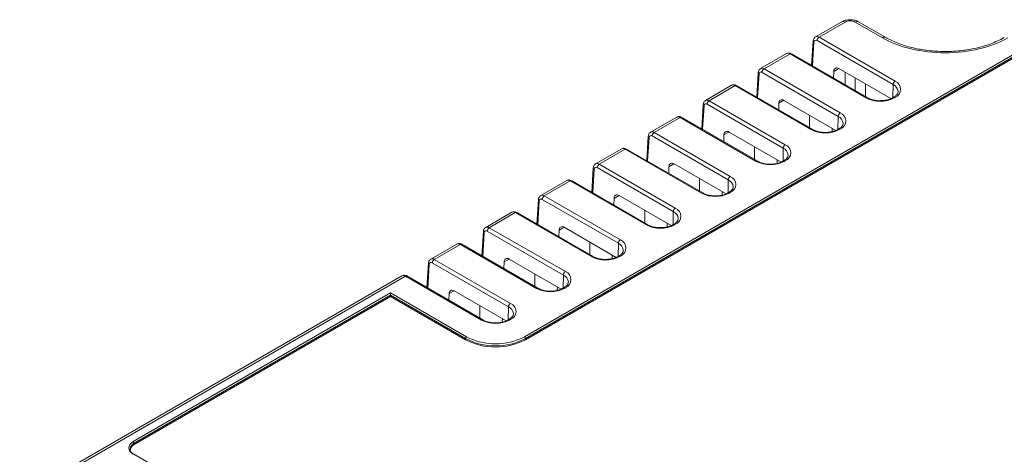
# Model space of a CAD drawing. Header units: millimetres. Extents: x -148 to -26, y 22 to 109.
# Tile 2 of 3: x -139 to -69, y 78 to 109. Entities that reach past the tile are written whole.
import ezdxf

# ---------------------------------------------------------------- set-up
doc = ezdxf.new("R2010")
doc.units = ezdxf.units.MM

msp = doc.modelspace()

# ---------------------------------------------------------------- linework, layer by layer
at = {"color": 7, "linetype": 'Continuous', "lineweight": 15}
for p, q in [((-80.329, 108.753), (-82.19, 107.679)), ((-81.939, 107.655), (-80.085, 108.725)), ((-79.379, 108.725), (-77.456, 107.616)), ((-77.206, 107.64), (-79.134, 108.753)), ((-82.354, 107.392), (-82.461, 105.662)), ((-76.694, 104.303), (-82.08, 107.413)), ((-81.939, 107.655), (-76.552, 104.545)), ((-102.783, 86.463), (-67.782, 106.669)), ((-67.711, 106.547), (-102.713, 86.341)), ((-102.713, 86.259), (-67.711, 106.465)), ((-84.234, 106.499), (-86.079, 105.434)), ((-85.828, 105.41), (-83.985, 106.474)), ((-78.598, 103.364), (-83.985, 106.474)), ((-78.498, 103.374), (-83.885, 106.484)), ((-85.828, 105.41), (-80.441, 102.3)), ((-80.903, 104.763), (-80.889, 105.234)), ((-76.85, 103.31), (-80.529, 105.435)), ((-86.243, 105.147), (-86.35, 103.417)), ((-80.583, 102.058), (-85.97, 105.168)), ((-88.123, 104.254), (-89.968, 103.189)), ((-89.717, 103.165), (-87.874, 104.229)), ((-82.487, 101.119), (-87.874, 104.229)), ((-82.387, 101.129), (-87.774, 104.239)), ((-89.717, 103.165), (-84.33, 100.055)), ((-80.739, 101.065), (-84.418, 103.19)), ((-76.652, 103.412), (-76.718, 103.374)), ((-76.552, 103.402), (-76.618, 103.364)), ((-90.132, 102.902), (-90.239, 101.172)), ((-84.472, 99.813), (-89.859, 102.923)), ((-84.792, 102.518), (-84.778, 102.989)), ((-92.012, 102.009), (-93.857, 100.944)), ((-93.606, 100.92), (-91.763, 101.984)), ((-86.376, 98.874), (-91.763, 101.984)), ((-86.276, 98.884), (-91.663, 101.994)), ((-82.608, 102.144), (-82.608, 101.256)), ((-81.018, 100.976), (-81.01, 101.222)), ((-80.541, 101.167), (-80.607, 101.129)), ((-80.442, 101.157), (-80.507, 101.119)), ((-94.021, 100.657), (-94.128, 98.926)), ((-88.361, 97.568), (-93.748, 100.678)), ((-93.606, 100.92), (-88.22, 97.81)), ((-88.681, 100.273), (-88.667, 100.744)), ((-84.628, 98.82), (-88.308, 100.944)), ((-95.901, 99.764), (-97.746, 98.699)), ((-97.495, 98.675), (-95.652, 99.739)), ((-90.265, 96.629), (-95.652, 99.739)), ((-90.165, 96.639), (-95.552, 99.749)), ((-86.497, 99.899), (-86.497, 99.011)), ((-84.907, 98.731), (-84.899, 98.977)), ((-97.91, 98.412), (-98.017, 96.681)), ((-92.25, 95.323), (-97.637, 98.433)), ((-97.495, 98.675), (-92.109, 95.565)), ((-92.57, 98.027), (-92.556, 98.499)), ((-88.517, 96.575), (-92.197, 98.699)), ((-84.431, 98.922), (-84.496, 98.884)), ((-84.331, 98.912), (-84.396, 98.874)), ((-90.386, 97.654), (-90.386, 96.766)), ((-99.79, 97.519), (-101.636, 96.454)), ((-101.384, 96.429), (-99.541, 97.494)), ((-94.154, 94.384), (-99.541, 97.494)), ((-94.054, 94.394), (-99.441, 97.504)), ((-101.799, 96.167), (-101.906, 94.436)), ((-96.139, 93.078), (-101.526, 96.187)), ((-101.384, 96.429), (-95.998, 93.32)), ((-96.459, 95.782), (-96.445, 96.254)), ((-92.406, 94.33), (-96.086, 96.454)), ((-88.796, 96.486), (-88.788, 96.732)), ((-88.32, 96.677), (-88.385, 96.639)), ((-88.22, 96.667), (-88.285, 96.629)), ((-103.679, 95.274), (-105.525, 94.208)), ((-105.274, 94.184), (-103.43, 95.249)), ((-98.043, 92.139), (-103.43, 95.249)), ((-97.943, 92.149), (-103.33, 95.258)), ((-94.275, 95.409), (-94.275, 94.521)), ((-105.274, 94.184), (-99.887, 91.075)), ((-96.295, 92.085), (-99.975, 94.209)), ((-92.685, 94.241), (-92.677, 94.487)), ((-92.209, 94.432), (-92.274, 94.394)), ((-92.109, 94.422), (-92.174, 94.384)), ((-105.689, 93.921), (-105.795, 92.191)), ((-100.028, 90.833), (-105.415, 93.942)), ((-100.349, 93.537), (-100.334, 94.008)), ((-107.568, 93.029), (-109.414, 91.963)), ((-109.163, 91.939), (-107.319, 93.003)), ((-101.933, 89.894), (-107.319, 93.003)), ((-101.833, 89.904), (-107.219, 93.013)), ((-98.164, 93.164), (-98.164, 92.276)), ((-96.574, 91.995), (-96.567, 92.242)), ((-96.098, 92.187), (-96.163, 92.149)), ((-95.998, 92.177), (-96.063, 92.139)), ((-109.578, 91.676), (-109.684, 89.946)), ((-103.917, 88.587), (-109.304, 91.697)), ((-109.163, 91.939), (-103.776, 88.83)), ((-104.238, 91.292), (-104.223, 91.763)), ((-100.184, 89.84), (-103.864, 91.964)), ((-111.457, 90.784), (-138.505, 75.169)), ((-138.152, 75.204), (-111.208, 90.758)), ((-105.822, 87.649), (-111.208, 90.758)), ((-105.722, 87.658), (-111.108, 90.768)), ((-102.053, 90.918), (-102.053, 90.031)), ((-100.463, 89.75), (-100.456, 89.996)), ((-99.987, 89.941), (-100.052, 89.904)), ((-99.887, 89.932), (-99.952, 89.894)), ((-112.259, 89.566), (-130.467, 79.054)), ((-112.259, 89.402), (-130.396, 78.932)), ((-112.259, 89.321), (-130.396, 78.85)), ((-112.259, 89.566), (-106.885, 86.463)), ((-112.259, 89.321), (-112.259, 89.566)), ((-106.955, 86.341), (-112.259, 89.402)), ((-112.259, 89.321), (-106.955, 86.259)), ((-108.127, 89.047), (-108.113, 89.518)), ((-104.073, 87.595), (-107.753, 89.719)), ((-105.942, 88.673), (-105.942, 87.786)), ((-104.352, 87.505), (-104.345, 87.751)), ((-103.876, 87.696), (-103.942, 87.659)), ((-103.776, 87.686), (-103.842, 87.649)), ((-106.955, 86.341), (-106.955, 86.259)), ((-102.713, 86.341), (-102.713, 86.259)), ((-130.396, 78.932), (-130.396, 78.85)), ((-87.283, 53.261), (-130.417, 78.161))]:
    msp.add_line(p, q, dxfattribs=at)
at = {"color": 8, "linetype": 'Continuous', "lineweight": 15}
for p, q in [((-82.296, 107.301), (-82.399, 105.626)), ((-86.185, 105.056), (-86.288, 103.381)), ((-80.086, 105.179), (-80.086, 104.291)), ((-79.379, 103.883), (-79.379, 104.771)), ((-78.643, 103.458), (-78.656, 104.353)), ((-76.707, 103.38), (-76.694, 104.303)), ((-84.778, 102.989), (-84.425, 103.193)), ((-90.074, 102.811), (-90.177, 101.136)), ((-80.597, 101.135), (-80.583, 102.058)), ((-93.963, 100.566), (-94.066, 98.891)), ((-88.667, 100.744), (-88.314, 100.948)), ((-84.486, 98.89), (-84.472, 99.813)), ((-97.852, 98.321), (-97.955, 96.646)), ((-92.556, 98.499), (-92.203, 98.703)), ((-88.375, 96.645), (-88.361, 97.568)), ((-96.099, 96.461), (-96.099, 96.454)), ((-101.741, 96.076), (-101.844, 94.401)), ((-92.264, 94.4), (-92.25, 95.323)), ((-100.334, 94.008), (-99.981, 94.212)), ((-105.63, 93.83), (-105.733, 92.156)), ((-96.153, 92.155), (-96.139, 93.078)), ((-109.519, 91.585), (-109.623, 89.91)), ((-104.223, 91.763), (-103.87, 91.967)), ((-100.042, 89.91), (-100.028, 90.833)), ((-108.113, 89.518), (-107.759, 89.722)), ((-103.931, 87.665), (-103.917, 88.587))]:
    msp.add_line(p, q, dxfattribs=at)
at = {"color": 144, "linetype": 'Continuous', "lineweight": 0}
for p, q in [((-80.889, 105.234), (-80.535, 105.438)), ((-96.445, 96.254), (-96.092, 96.458))]:
    msp.add_line(p, q, dxfattribs=at)
at = {"color": 7, "linetype": 'Continuous', "lineweight": 15, "flags": 128}
for points in [[(-82.239, 107.637), (-82.228, 107.65), (-82.196, 107.675)], [(-86.129, 105.392), (-86.117, 105.405), (-86.086, 105.43)], [(-90.018, 103.146), (-90.006, 103.159), (-89.975, 103.185)], [(-93.907, 100.901), (-93.895, 100.914), (-93.864, 100.94)], [(-97.796, 98.656), (-97.784, 98.669), (-97.753, 98.695)], [(-101.685, 96.411), (-101.673, 96.424), (-101.642, 96.45)], [(-105.574, 94.166), (-105.562, 94.179), (-105.531, 94.205)], [(-109.463, 91.921), (-109.452, 91.934), (-109.42, 91.959)]]:
    msp.add_lwpolyline(points, dxfattribs=at)
at = {"color": 8, "linetype": 'Continuous', "lineweight": 15}
for centre, radius, start, end in [((-82.251, 107.394), 0.103, 180.81264, 244.3827), ((-82.084, 107.456), 0.246, 53.84352, 117.15751), ((-77.311, 107.424), 0.24, 63.62448, 127.10423), ((-84.13, 106.283), 0.24, 52.7943, 115.56099), ((-83.927, 106.398), 0.0961, 64.12837, 127.18209), ((-85.973, 105.211), 0.246, 53.84352, 117.15751), ((-86.141, 105.149), 0.103, 180.81264, 244.3827), ((-88.019, 104.038), 0.24, 52.7943, 115.56099), ((-87.816, 104.152), 0.0961, 64.12837, 127.18209), ((-76.945, 103.751), 0.606, 6.5551, 65.55077), ((-89.862, 102.966), 0.246, 53.84352, 117.15751), ((-78.54, 103.288), 0.0959, 63.7123, 127.22352), ((-76.677, 103.283), 0.101, 54.41308, 113.95602), ((-76.611, 103.321), 0.101, 54.38242, 114.30712), ((-90.03, 102.903), 0.103, 180.81264, 244.3827), ((-91.908, 101.793), 0.24, 52.7943, 115.56099), ((-91.705, 101.907), 0.0961, 64.12837, 127.18209), ((-80.834, 101.506), 0.607, 6.59649, 65.50938), ((-82.429, 101.043), 0.0959, 63.7123, 127.22352), ((-80.566, 101.037), 0.101, 54.41308, 113.95602), ((-80.5, 101.075), 0.101, 54.38242, 114.30712), ((-93.919, 100.658), 0.103, 180.81264, 244.3827), ((-93.751, 100.721), 0.246, 53.84352, 117.15751), ((-95.797, 99.547), 0.24, 52.7943, 115.56099), ((-95.594, 99.662), 0.0961, 64.12837, 127.18209), ((-84.723, 99.261), 0.607, 6.59649, 65.50938), ((-97.808, 98.413), 0.103, 180.81264, 244.3827), ((-97.641, 98.476), 0.246, 53.84352, 117.15751), ((-86.318, 98.798), 0.0959, 63.7123, 127.22352), ((-84.455, 98.792), 0.101, 54.41308, 113.95602), ((-84.389, 98.83), 0.101, 54.38242, 114.30712), ((-88.613, 97.016), 0.607, 6.59649, 65.50938), ((-99.686, 97.302), 0.24, 52.7943, 115.56099), ((-99.483, 97.417), 0.0961, 64.12837, 127.18209), ((-101.697, 96.168), 0.103, 180.81264, 244.3827), ((-101.53, 96.231), 0.246, 53.84352, 117.15751), ((-90.207, 96.553), 0.0959, 63.7123, 127.22352), ((-88.344, 96.547), 0.101, 54.41308, 113.95602), ((-88.278, 96.585), 0.101, 54.38242, 114.30712), ((-103.575, 95.057), 0.24, 52.7943, 115.56099), ((-103.372, 95.172), 0.0961, 64.12837, 127.18209), ((-92.502, 94.77), 0.607, 6.59649, 65.50938), ((-105.419, 93.986), 0.246, 53.84352, 117.15751), ((-94.096, 94.308), 0.0959, 63.7123, 127.22352), ((-92.233, 94.302), 0.101, 54.41308, 113.95602), ((-92.167, 94.34), 0.101, 54.38242, 114.30712), ((-105.586, 93.923), 0.103, 180.81264, 244.3827), ((-107.465, 92.812), 0.24, 52.7943, 115.56099), ((-107.261, 92.927), 0.0961, 64.12837, 127.18209), ((-96.391, 92.525), 0.607, 6.59649, 65.50938), ((-109.308, 91.741), 0.246, 53.84352, 117.15751), ((-97.985, 92.062), 0.0959, 63.7123, 127.22352), ((-96.122, 92.057), 0.101, 54.41308, 113.95602), ((-96.056, 92.095), 0.101, 54.38242, 114.30712), ((-109.475, 91.678), 0.103, 180.81264, 244.3827), ((-111.354, 90.567), 0.24, 52.7943, 115.56099), ((-111.15, 90.682), 0.0961, 64.12837, 127.18209), ((-100.28, 90.28), 0.607, 6.59649, 65.50938), ((-101.875, 89.817), 0.0959, 63.7123, 127.22352), ((-100.011, 89.812), 0.101, 54.41308, 113.95602), ((-99.946, 89.85), 0.101, 54.38242, 114.30712), ((-104.169, 88.035), 0.607, 6.59649, 65.50938), ((-105.764, 87.572), 0.0959, 63.7123, 127.22352), ((-103.9, 87.567), 0.101, 54.41308, 113.95602), ((-103.835, 87.605), 0.101, 54.38242, 114.30712), ((-130.212, 78.491), 0.478, 112.65844, 176.75159), ((-130.437, 78.116), 0.0503, 65.68605, 125.61817)]:
    msp.add_arc(centre, radius, start, end, dxfattribs=at)
at = {"color": 7, "linetype": 'Continuous', "lineweight": 15}
for centre, radius, start, end in [((-82.164, 107.31), 0.132, 50.98008, 183.92356), ((-81.773, 107.396), 0.308, 122.65226, 176.77035), ((-85.662, 105.151), 0.308, 122.65226, 176.77035), ((-86.053, 105.065), 0.132, 50.98008, 183.92356), ((-76.386, 104.286), 0.308, 122.65226, 176.77035), ((-76.775, 103.974), 0.613, 291.30535, 68.67953), ((-89.551, 102.905), 0.308, 122.65226, 176.77035), ((-84.557, 103.016), 0.222, 51.40293, 186.90512), ((-77.608, 105.275), 2.152, 242.61219, 297.39285), ((-89.942, 102.82), 0.132, 50.98008, 183.92356), ((-80.275, 102.041), 0.308, 122.65226, 176.77035), ((-80.658, 101.729), 0.611, 290.77586, 69.20902), ((-81.497, 103.03), 2.152, 242.61219, 297.39285), ((-93.831, 100.575), 0.132, 50.98008, 183.92356), ((-93.44, 100.66), 0.308, 122.65226, 176.77035), ((-88.446, 100.771), 0.222, 51.40293, 186.90512), ((-84.164, 99.796), 0.308, 122.65226, 176.77035), ((-84.547, 99.484), 0.611, 290.77586, 69.20902), ((-97.72, 98.33), 0.132, 50.98008, 183.92356), ((-97.329, 98.415), 0.308, 122.65226, 176.77035), ((-92.335, 98.525), 0.222, 51.40293, 186.90512), ((-85.386, 100.785), 2.152, 242.61219, 297.39285), ((-88.053, 97.551), 0.308, 122.65226, 176.77035), ((-88.437, 97.239), 0.611, 290.77586, 69.20902), ((-101.609, 96.085), 0.132, 50.98008, 183.92356), ((-101.218, 96.17), 0.308, 122.65226, 176.77035), ((-89.275, 98.54), 2.152, 242.61219, 297.39285), ((-91.942, 95.305), 0.308, 122.65226, 176.77035), ((-92.326, 94.993), 0.611, 290.77586, 69.20902), ((-105.107, 93.925), 0.308, 122.65226, 176.77035), ((-100.114, 94.035), 0.222, 51.40293, 186.90512), ((-93.164, 96.295), 2.152, 242.61219, 297.39285), ((-105.498, 93.839), 0.132, 50.98008, 183.92356), ((-95.831, 93.06), 0.308, 122.65226, 176.77035), ((-96.215, 92.748), 0.611, 290.77586, 69.20902), ((-104.003, 91.79), 0.222, 51.40293, 186.90512), ((-97.053, 94.05), 2.152, 242.61219, 297.39285), ((-109.387, 91.594), 0.132, 50.98008, 183.92356), ((-108.996, 91.68), 0.308, 122.65226, 176.77035), ((-99.721, 90.815), 0.308, 122.65226, 176.77035), ((-100.104, 90.503), 0.611, 290.77586, 69.20902), ((-100.943, 91.804), 2.152, 242.61219, 297.39285), ((-107.892, 89.545), 0.222, 51.40293, 186.90512), ((-103.61, 88.57), 0.308, 122.65226, 176.77035), ((-103.993, 88.258), 0.611, 290.77586, 69.20902), ((-104.832, 89.559), 2.152, 242.61219, 297.39285), ((-106.802, 86.334), 0.154, 122.60548, 177.39452), ((-104.834, 90.399), 4.438, 242.48054, 297.51946), ((-102.866, 86.334), 0.154, 2.60548, 57.39452), ((-104.834, 90.413), 4.591, 242.48054, 297.51946), ((-104.834, 90.331), 4.591, 242.48054, 297.51946), ((-130.188, 78.392), 0.503, 114.37466, 174.3052), ((-130.55, 78.925), 0.154, 2.60553, 57.39381)]:
    msp.add_arc(centre, radius, start, end, dxfattribs=at)
at = {"color": 144, "linetype": 'Continuous', "lineweight": 0}
for centre in [(-80.668, 105.261), (-96.224, 96.28)]:
    msp.add_arc(centre, 0.222, 51.40293, 186.90512, dxfattribs=at)
at = {"color": 7, "linetype": 'Continuous', "lineweight": 15}
for points, knots in [([(-79.122, 108.746), (-79.21, 108.787), (-79.388, 108.87), (-79.732, 108.906), (-80.076, 108.87), (-80.253, 108.787), (-80.342, 108.746)], [0, 0, 0, 0, 0.249904, 0.50002, 0.750104, 1, 1, 1, 1]), ([(-79.379, 108.725), (-79.471, 108.779), (-79.601, 108.81), (-79.863, 108.81), (-79.992, 108.779), (-80.085, 108.725)], [0, 0, 0, 0, 0.5, 0.5, 1, 1, 1, 1]), ([(-82.2, 107.671), (-82.231, 107.647), (-82.293, 107.598), (-82.341, 107.495), (-82.35, 107.424), (-82.354, 107.392)], [0, 0, 0, 0, 0.350295, 0.713356, 1, 1, 1, 1]), ([(-77.456, 107.616), (-76.278, 106.936), (-74.68, 106.553), (-71.348, 106.553), (-69.75, 106.936), (-68.572, 107.616)], [0, 0, 0, 0, 0.5, 0.5, 1, 1, 1, 1]), ([(-73.014, 106.645), (-73.245, 106.649), (-73.569, 106.655), (-74.042, 106.694), (-74.441, 106.741), (-74.905, 106.818), (-75.375, 106.921), (-75.844, 107.051), (-76.302, 107.208), (-76.733, 107.392), (-77.035, 107.538), (-77.18, 107.627), (-77.203, 107.642)], [0, 0, 0, 0, 0.147335, 0.207073, 0.305821, 0.407681, 0.516168, 0.628415, 0.743235, 0.859695, 0.977172, 1, 1, 1, 1]), ([(-68.827, 107.643), (-68.872, 107.616), (-69.05, 107.507), (-69.411, 107.338), (-69.901, 107.143), (-70.421, 106.98), (-70.948, 106.852), (-71.448, 106.762), (-71.896, 106.703), (-72.333, 106.665), (-72.7, 106.647), (-72.939, 106.646), (-73.014, 106.645)], [0, 0, 0, 0, 0.042584, 0.172266, 0.301349, 0.429019, 0.55336, 0.668715, 0.764752, 0.847672, 0.951609, 1, 1, 1, 1]), ([(-83.885, 106.484), (-83.918, 106.5), (-83.991, 106.536), (-84.112, 106.549), (-84.188, 106.518), (-84.223, 106.503)], [0, 0, 0, 0, 0.310498, 0.684844, 1, 1, 1, 1]), ([(-86.089, 105.425), (-86.12, 105.402), (-86.183, 105.353), (-86.23, 105.25), (-86.239, 105.179), (-86.243, 105.147)], [0, 0, 0, 0, 0.350295, 0.713356, 1, 1, 1, 1]), ([(-87.774, 104.239), (-87.807, 104.255), (-87.88, 104.291), (-88.002, 104.304), (-88.077, 104.273), (-88.112, 104.258)], [0, 0, 0, 0, 0.3104978, 0.6848436, 1, 1, 1, 1]), ([(-89.978, 103.18), (-90.009, 103.157), (-90.072, 103.108), (-90.119, 103.005), (-90.128, 102.934), (-90.132, 102.902)], [0, 0, 0, 0, 0.350295, 0.713356, 1, 1, 1, 1]), ([(-77.652, 103.167), (-77.663, 103.166), (-77.776, 103.162), (-77.991, 103.194), (-78.275, 103.262), (-78.424, 103.337), (-78.498, 103.374)], [0, 0, 0, 0, 0.034304, 0.357506, 0.67906, 1, 1, 1, 1]), ([(-76.718, 103.374), (-76.754, 103.355), (-76.861, 103.297), (-77.081, 103.223), (-77.364, 103.169), (-77.559, 103.168), (-77.652, 103.167)], [0, 0, 0, 0, 0.150491, 0.441786, 0.735697, 1, 1, 1, 1]), ([(-76.349, 103.816), (-76.347, 103.802), (-76.339, 103.749), (-76.38, 103.656), (-76.479, 103.526), (-76.595, 103.45), (-76.652, 103.412)], [0, 0, 0, 0, 0.113065, 0.427658, 0.719598, 1, 1, 1, 1]), ([(-91.663, 101.994), (-91.696, 102.01), (-91.769, 102.046), (-91.891, 102.059), (-91.966, 102.027), (-92.001, 102.013)], [0, 0, 0, 0, 0.310498, 0.684844, 1, 1, 1, 1]), ([(-81.541, 100.922), (-81.552, 100.921), (-81.665, 100.917), (-81.88, 100.949), (-82.164, 101.017), (-82.313, 101.092), (-82.387, 101.129)], [0, 0, 0, 0, 0.034304, 0.357506, 0.67906, 1, 1, 1, 1]), ([(-80.607, 101.129), (-80.643, 101.11), (-80.751, 101.052), (-80.97, 100.978), (-81.253, 100.924), (-81.448, 100.922), (-81.541, 100.922)], [0, 0, 0, 0, 0.150491, 0.441786, 0.735697, 1, 1, 1, 1]), ([(-80.238, 101.571), (-80.236, 101.557), (-80.228, 101.504), (-80.269, 101.41), (-80.368, 101.281), (-80.485, 101.204), (-80.541, 101.167)], [0, 0, 0, 0, 0.113065, 0.427658, 0.719598, 1, 1, 1, 1]), ([(-93.867, 100.935), (-93.898, 100.911), (-93.961, 100.863), (-94.008, 100.76), (-94.017, 100.688), (-94.021, 100.657)], [0, 0, 0, 0, 0.350295, 0.713356, 1, 1, 1, 1]), ([(-95.552, 99.749), (-95.585, 99.765), (-95.659, 99.801), (-95.78, 99.813), (-95.856, 99.782), (-95.89, 99.768)], [0, 0, 0, 0, 0.310498, 0.684844, 1, 1, 1, 1]), ([(-84.127, 99.326), (-84.125, 99.312), (-84.117, 99.259), (-84.158, 99.165), (-84.257, 99.036), (-84.374, 98.959), (-84.431, 98.922)], [0, 0, 0, 0, 0.113065, 0.427658, 0.719598, 1, 1, 1, 1]), ([(-97.756, 98.69), (-97.787, 98.666), (-97.85, 98.618), (-97.897, 98.515), (-97.906, 98.443), (-97.91, 98.412)], [0, 0, 0, 0, 0.350295, 0.713356, 1, 1, 1, 1]), ([(-85.43, 98.677), (-85.441, 98.676), (-85.555, 98.671), (-85.769, 98.704), (-86.053, 98.772), (-86.202, 98.847), (-86.276, 98.884)], [0, 0, 0, 0, 0.034304, 0.357506, 0.67906, 1, 1, 1, 1]), ([(-84.496, 98.884), (-84.533, 98.865), (-84.64, 98.807), (-84.859, 98.733), (-85.142, 98.679), (-85.337, 98.677), (-85.43, 98.677)], [0, 0, 0, 0, 0.150491, 0.441786, 0.735697, 1, 1, 1, 1]), ([(-99.441, 97.504), (-99.474, 97.52), (-99.548, 97.555), (-99.669, 97.568), (-99.745, 97.537), (-99.779, 97.523)], [0, 0, 0, 0, 0.310498, 0.684844, 1, 1, 1, 1]), ([(-88.016, 97.081), (-88.014, 97.067), (-88.006, 97.013), (-88.047, 96.92), (-88.146, 96.79), (-88.263, 96.714), (-88.32, 96.677)], [0, 0, 0, 0, 0.113065, 0.427658, 0.719598, 1, 1, 1, 1]), ([(-101.645, 96.445), (-101.676, 96.421), (-101.739, 96.373), (-101.786, 96.27), (-101.795, 96.198), (-101.799, 96.167)], [0, 0, 0, 0, 0.350295, 0.713356, 1, 1, 1, 1]), ([(-89.319, 96.432), (-89.33, 96.431), (-89.444, 96.426), (-89.658, 96.458), (-89.942, 96.527), (-90.091, 96.601), (-90.165, 96.639)], [0, 0, 0, 0, 0.0343038, 0.3575059, 0.6790605, 1, 1, 1, 1]), ([(-88.385, 96.639), (-88.422, 96.619), (-88.529, 96.562), (-88.748, 96.488), (-89.031, 96.434), (-89.226, 96.432), (-89.319, 96.432)], [0, 0, 0, 0, 0.150491, 0.441786, 0.735697, 1, 1, 1, 1]), ([(-103.33, 95.258), (-103.363, 95.275), (-103.437, 95.31), (-103.558, 95.323), (-103.634, 95.292), (-103.668, 95.278)], [0, 0, 0, 0, 0.310498, 0.684844, 1, 1, 1, 1]), ([(-91.905, 94.836), (-91.903, 94.822), (-91.895, 94.768), (-91.936, 94.675), (-92.036, 94.545), (-92.152, 94.469), (-92.209, 94.432)], [0, 0, 0, 0, 0.113065, 0.427658, 0.719598, 1, 1, 1, 1]), ([(-105.534, 94.2), (-105.565, 94.176), (-105.628, 94.128), (-105.675, 94.025), (-105.685, 93.953), (-105.689, 93.921)], [0, 0, 0, 0, 0.350295, 0.713356, 1, 1, 1, 1]), ([(-93.208, 94.186), (-93.219, 94.186), (-93.333, 94.181), (-93.547, 94.213), (-93.831, 94.281), (-93.98, 94.356), (-94.054, 94.394)], [0, 0, 0, 0, 0.0343038, 0.3575059, 0.6790605, 1, 1, 1, 1]), ([(-92.274, 94.394), (-92.311, 94.374), (-92.418, 94.317), (-92.637, 94.243), (-92.92, 94.189), (-93.115, 94.187), (-93.208, 94.186)], [0, 0, 0, 0, 0.150491, 0.441786, 0.735697, 1, 1, 1, 1]), ([(-107.219, 93.013), (-107.253, 93.029), (-107.326, 93.065), (-107.447, 93.078), (-107.523, 93.047), (-107.558, 93.033)], [0, 0, 0, 0, 0.310498, 0.684844, 1, 1, 1, 1]), ([(-97.097, 91.941), (-97.108, 91.941), (-97.222, 91.936), (-97.436, 91.968), (-97.721, 92.036), (-97.869, 92.111), (-97.943, 92.149)], [0, 0, 0, 0, 0.0343038, 0.3575059, 0.6790605, 1, 1, 1, 1]), ([(-96.163, 92.149), (-96.2, 92.129), (-96.307, 92.072), (-96.526, 91.998), (-96.809, 91.943), (-97.005, 91.942), (-97.097, 91.941)], [0, 0, 0, 0, 0.150491, 0.441786, 0.735697, 1, 1, 1, 1]), ([(-95.794, 92.591), (-95.792, 92.577), (-95.784, 92.523), (-95.826, 92.43), (-95.925, 92.3), (-96.041, 92.224), (-96.098, 92.187)], [0, 0, 0, 0, 0.113065, 0.427658, 0.719598, 1, 1, 1, 1]), ([(-109.423, 91.955), (-109.454, 91.931), (-109.517, 91.883), (-109.565, 91.78), (-109.574, 91.708), (-109.578, 91.676)], [0, 0, 0, 0, 0.350295, 0.713356, 1, 1, 1, 1]), ([(-111.108, 90.768), (-111.142, 90.784), (-111.215, 90.82), (-111.336, 90.833), (-111.412, 90.802), (-111.447, 90.788)], [0, 0, 0, 0, 0.310498, 0.684844, 1, 1, 1, 1]), ([(-100.986, 89.696), (-100.997, 89.696), (-101.111, 89.691), (-101.326, 89.723), (-101.61, 89.791), (-101.758, 89.866), (-101.833, 89.904)], [0, 0, 0, 0, 0.034304, 0.357506, 0.67906, 1, 1, 1, 1]), ([(-100.052, 89.904), (-100.089, 89.884), (-100.196, 89.827), (-100.415, 89.753), (-100.698, 89.698), (-100.894, 89.697), (-100.986, 89.696)], [0, 0, 0, 0, 0.150491, 0.441786, 0.735697, 1, 1, 1, 1]), ([(-99.683, 90.346), (-99.681, 90.331), (-99.674, 90.278), (-99.715, 90.185), (-99.814, 90.055), (-99.93, 89.979), (-99.987, 89.941)], [0, 0, 0, 0, 0.113065, 0.427658, 0.719598, 1, 1, 1, 1]), ([(-103.572, 88.1), (-103.57, 88.086), (-103.563, 88.033), (-103.604, 87.94), (-103.703, 87.81), (-103.819, 87.734), (-103.876, 87.696)], [0, 0, 0, 0, 0.113065, 0.427658, 0.719598, 1, 1, 1, 1]), ([(-104.875, 87.451), (-104.886, 87.451), (-105, 87.446), (-105.215, 87.478), (-105.499, 87.546), (-105.647, 87.621), (-105.722, 87.658)], [0, 0, 0, 0, 0.034304, 0.357506, 0.67906, 1, 1, 1, 1]), ([(-103.942, 87.659), (-103.978, 87.639), (-104.085, 87.582), (-104.304, 87.507), (-104.587, 87.453), (-104.783, 87.452), (-104.875, 87.451)], [0, 0, 0, 0, 0.150491, 0.441786, 0.735697, 1, 1, 1, 1]), ([(-130.467, 79.054), (-130.673, 78.935), (-130.789, 78.774), (-130.789, 78.437), (-130.673, 78.275), (-130.467, 78.156)], [0, 0, 0, 0, 0.5, 0.5, 1, 1, 1, 1]), ([(-130.415, 78.162), (-130.45, 78.183), (-130.527, 78.231), (-130.612, 78.316), (-130.672, 78.412), (-130.689, 78.485), (-130.689, 78.526), (-130.689, 78.534)], [0, 0, 0, 0, 0.191807, 0.428005, 0.670979, 0.934446, 1, 1, 1, 1])]:
    msp.add_open_spline(points, degree=3, knots=knots, dxfattribs=at)
at = {"color": 8, "linetype": 'Continuous', "lineweight": 15}
for points in [[(-80.085, 108.725), (-80.129, 108.744), (-80.217, 108.782), (-80.305, 108.779), (-80.332, 108.75), (-80.334, 108.748)], [(-79.379, 108.725), (-79.335, 108.744), (-79.247, 108.782), (-79.159, 108.779), (-79.132, 108.75), (-79.13, 108.748)]]:
    msp.add_open_spline(points, degree=3, knots=[0, 0, 0, 0, 0.483539, 0.967078, 1, 1, 1, 1], dxfattribs=at)

doc.saveas('drawing.dxf')
